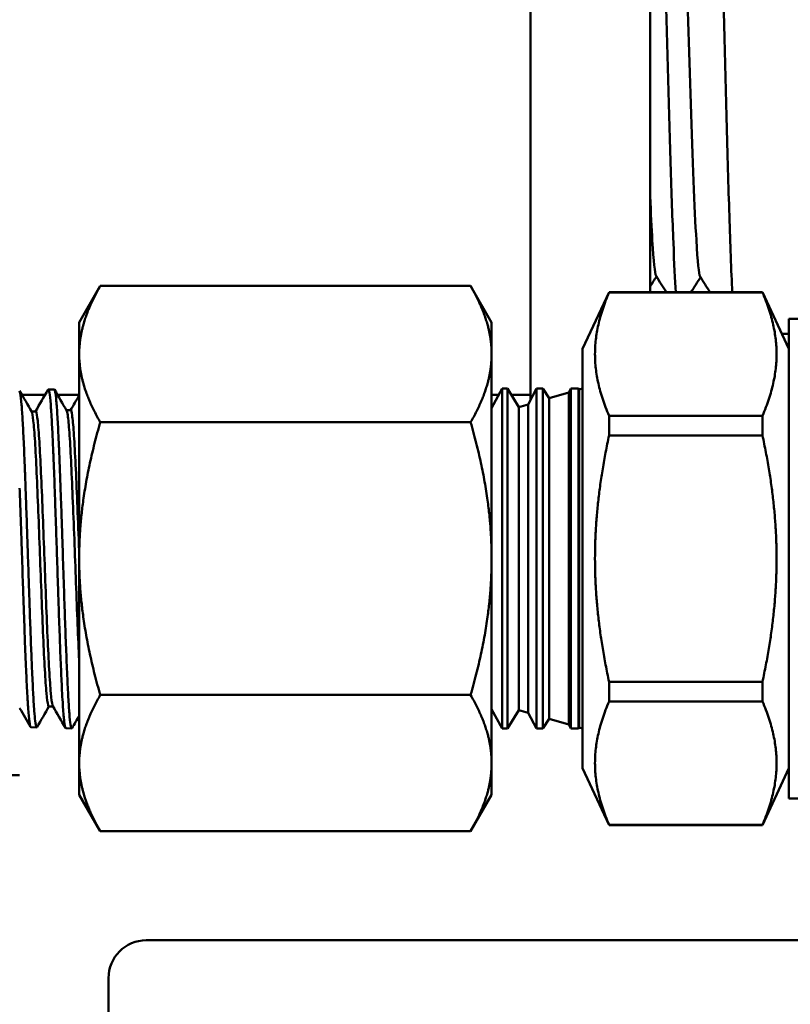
# Model space of a CAD drawing. Header units: inches. Extents: x 0.1 to 33.9, y 0.6 to 21.4.
# Tile 34 of 83: x 9.4 to 10.7, y 13.8 to 15.4. Entities that reach past the tile are written whole.
import ezdxf

# ---------------------------------------------------------------- set-up
doc = ezdxf.new("R2010")
doc.units = ezdxf.units.IN
doc.header["$MEASUREMENT"] = 0
doc.layers.add('Dimension (ANSI)', color=7, linetype='Continuous', lineweight=25)
doc.layers.add('Visible (ANSI)', color=7, linetype='Continuous', lineweight=50)
doc.styles.add('Note Text (ANSI)', font='tahoma.ttf')
doc.dimstyles.new('Default (ANSI)', dxfattribs={"dimtxt": 0.12, "dimasz": 0.098425, "dimexe": 0.125, "dimexo": 0.0625, "dimgap": 0.031496, "dimtad": 0, "dimtih": 1, "dimtoh": 1, "dimrnd": 1e-08, "dimzin": 4, "dimdsep": 46, "dimtxsty": 'Note Text (ANSI)', "dimcen": 0.09, "dimdle": 0.393701, "dimclrd": 256, "dimclre": 256, "dimclrt": 256, "dimadec": 0, "dimazin": 1, "dimtfac": 1, "dimtofl": 0, "dimtmove": 0, "dimatfit": 3, "dimfxl": 1, "dimtolj": 1, "dimtzin": 4, "dimlwd": -1, "dimlwe": -1, "dimarcsym": 0})

# ---------------------------------------------------------------- blocks, each defined once
blk = doc.blocks.new('*D10')
at = {"layer": 'Defpoints', "color": 0, "transparency": 16777216}
for p in [(17.0096, 15.2875), (8.9084, 12.9085), (17.4033, 12.9085)]:
    blk.add_point(p, dxfattribs=at)
at = {"layer": 'Dimension (ANSI)', "transparency": 16777216}
for p, q in [((17.0721, 15.2875), (17.5283, 15.2875)), ((17.4033, 15.1891), (17.4033, 14.1923)), ((17.4033, 13.0069), (17.4033, 14.0038)), ((8.9709, 12.9085), (17.5283, 12.9085))]:
    blk.add_line(p, q, dxfattribs=at)
for points in [[(17.3869, 15.1891), (17.4198, 15.1891), (17.4033, 15.2875)], [(17.3869, 13.0069), (17.4198, 13.0069), (17.4033, 12.9085)]]:
    blk.add_solid(points, dxfattribs=at)
at = {"layer": 'Dimension (ANSI)', "transparency": 16777216, "insert": (17.2506, 14.1608), "char_height": 0.12, "attachment_point": 1, "style": 'Note Text (ANSI)'}
blk.add_mtext('\\A1;2.38', dxfattribs=at)
blk = doc.blocks.new('*D11')
at = {"layer": 'Defpoints', "color": 0, "transparency": 16777216}
for p in [(8.2288, 20.3997), (17.4033, 20.3997), (17.0096, 15.2875)]:
    blk.add_point(p, dxfattribs=at)
at = {"layer": 'Dimension (ANSI)', "transparency": 16777216}
for p, q in [((8.2913, 20.3997), (17.5283, 20.3997)), ((17.4033, 20.3013), (17.4033, 17.9366)), ((17.4033, 15.386), (17.4033, 17.7507)), ((17.0721, 15.2875), (17.5283, 15.2875))]:
    blk.add_line(p, q, dxfattribs=at)
for points in [[(17.3869, 20.3013), (17.4198, 20.3013), (17.4033, 20.3997)], [(17.3869, 15.386), (17.4198, 15.386), (17.4033, 15.2875)]]:
    blk.add_solid(points, dxfattribs=at)
at = {"layer": 'Dimension (ANSI)', "transparency": 16777216, "insert": (17.2549, 17.9051), "char_height": 0.12, "attachment_point": 1, "style": 'Note Text (ANSI)'}
blk.add_mtext('\\A1;5.11', dxfattribs=at)
blk = doc.blocks.new('*D12')
at = {"layer": 'Defpoints', "color": 0, "transparency": 16777216}
for p in [(16.0884, 15.2875), (4.3241, 15.1444), (4.3241, 12.1523)]:
    blk.add_point(p, dxfattribs=at)
at = {"layer": 'Dimension (ANSI)', "transparency": 16777216}
for p, q in [((16.0884, 15.225), (16.0884, 12.0273)), ((4.3241, 15.0819), (4.3241, 12.0273)), ((4.4225, 12.1523), (9.9814, 12.1523)), ((15.99, 12.1523), (10.4311, 12.1523))]:
    blk.add_line(p, q, dxfattribs=at)
for points in [[(4.4225, 12.1687), (4.4225, 12.1359), (4.3241, 12.1523)], [(15.99, 12.1687), (15.99, 12.1359), (16.0884, 12.1523)]]:
    blk.add_solid(points, dxfattribs=at)
at = {"layer": 'Dimension (ANSI)', "transparency": 16777216, "insert": (10.0129, 12.2146), "char_height": 0.12, "attachment_point": 1, "style": 'Note Text (ANSI)'}
blk.add_mtext('\\A1;11.76', dxfattribs=at)

msp = doc.modelspace()

# ---------------------------------------------------------------- linework, layer by layer
at = {"layer": 'Visible (ANSI)'}
for p, q in [((10.2523, 14.7552), (10.2523, 15.8508)), ((10.4423, 15.8508), (10.4423, 14.9257)), ((9.535, 14.8776), (9.5685, 14.9357)), ((10.157, 14.9357), (9.5685, 14.9357)), ((10.1904, 14.8776), (10.157, 14.9357)), ((10.335, 14.8357), (10.377, 14.9257)), ((10.377, 14.9257), (10.377, 14.9253)), ((10.6207, 14.9257), (10.377, 14.9257)), ((10.377, 14.9253), (10.6207, 14.9253)), ((10.6207, 14.9257), (10.6207, 14.9253)), ((10.6627, 14.8357), (10.6207, 14.9257)), ((9.535, 14.8776), (9.535, 14.8274)), ((10.1904, 14.8274), (10.1904, 14.8776)), ((10.6627, 14.1217), (10.6627, 14.8836)), ((10.6627, 14.8836), (10.9176, 14.8836)), ((10.6516, 14.8594), (10.6627, 14.8594)), ((9.535, 14.8274), (9.535, 14.5026)), ((10.1904, 14.8274), (10.1904, 14.5026)), ((10.335, 14.8357), (10.335, 14.1696)), ((9.4442, 14.7625), (9.4807, 14.7625)), ((9.4859, 14.7711), (9.4953, 14.7714)), ((9.5007, 14.7625), (9.535, 14.7625)), ((10.1904, 14.7417), (10.207, 14.7726)), ((10.1904, 14.7625), (10.2016, 14.7625)), ((10.207, 14.2326), (10.207, 14.7726)), ((10.2154, 14.7726), (10.207, 14.7726)), ((10.2154, 14.7726), (10.2154, 14.2326)), ((10.2336, 14.7434), (10.2154, 14.7726)), ((10.2217, 14.7625), (10.2523, 14.7625)), ((10.2482, 14.7476), (10.2616, 14.7726)), ((10.2616, 14.2326), (10.2616, 14.7726)), ((10.272, 14.7726), (10.2616, 14.7726)), ((10.272, 14.7726), (10.272, 14.2326)), ((10.2816, 14.7572), (10.272, 14.7726)), ((10.2816, 14.7572), (10.3128, 14.7662)), ((10.3128, 14.7662), (10.3162, 14.7726)), ((10.3128, 14.7662), (10.3128, 14.2391)), ((10.3162, 14.2326), (10.3162, 14.7726)), ((10.3286, 14.7726), (10.3162, 14.7726)), ((10.3286, 14.7726), (10.3286, 14.2326)), ((10.3296, 14.7711), (10.3286, 14.7726)), ((10.3296, 14.7711), (10.335, 14.7726)), ((10.3296, 14.2342), (10.3296, 14.7711)), ((10.2336, 14.7434), (10.2482, 14.7476)), ((10.2482, 14.7476), (10.2482, 14.2577)), ((10.2816, 14.2481), (10.2816, 14.7572)), ((9.4593, 14.7364), (9.4659, 14.7364)), ((9.5148, 14.7382), (9.5215, 14.7382)), ((10.2336, 14.2619), (10.2336, 14.7434)), ((10.377, 14.7295), (10.377, 14.6984)), ((10.6207, 14.7295), (10.377, 14.7295)), ((10.6207, 14.7295), (10.6207, 14.6984)), ((10.157, 14.7192), (9.5685, 14.7192)), ((10.377, 14.6984), (10.6207, 14.6984)), ((9.535, 14.5026), (9.535, 14.1779)), ((10.1904, 14.5026), (10.1904, 14.1779)), ((10.377, 14.3069), (10.377, 14.2758)), ((10.6207, 14.3069), (10.377, 14.3069)), ((10.6207, 14.3069), (10.6207, 14.2758)), ((10.157, 14.2861), (9.5685, 14.2861)), ((9.4868, 14.268), (9.4934, 14.268)), ((10.1904, 14.2636), (10.207, 14.2326)), ((10.2336, 14.2619), (10.2154, 14.2326)), ((10.2336, 14.2619), (10.2482, 14.2577)), ((10.377, 14.2758), (10.6207, 14.2758)), ((10.2482, 14.2577), (10.2616, 14.2326)), ((10.2816, 14.2481), (10.272, 14.2326)), ((10.2816, 14.2481), (10.3128, 14.2391)), ((9.4582, 14.235), (9.4675, 14.2347)), ((9.5137, 14.2333), (9.5231, 14.233)), ((10.2154, 14.2326), (10.207, 14.2326)), ((10.272, 14.2326), (10.2616, 14.2326)), ((10.3128, 14.2391), (10.3162, 14.2326)), ((10.3286, 14.2326), (10.3162, 14.2326)), ((10.3296, 14.2342), (10.3286, 14.2326)), ((10.3296, 14.2342), (10.335, 14.2326)), ((9.535, 14.1779), (9.535, 14.1276)), ((10.1904, 14.1779), (10.1904, 14.1276)), ((10.335, 14.1696), (10.377, 14.0796)), ((10.6627, 14.1696), (10.6207, 14.0796)), ((9.3582, 14.1589), (9.4404, 14.1589)), ((9.535, 14.1276), (9.5685, 14.0696)), ((10.1904, 14.1276), (10.157, 14.0696)), ((10.6627, 14.1217), (10.9176, 14.1217)), ((10.377, 14.08), (10.377, 14.0796)), ((10.6207, 14.08), (10.377, 14.08)), ((10.6207, 14.0796), (10.377, 14.0796)), ((10.6207, 14.08), (10.6207, 14.0796)), ((10.157, 14.0696), (9.5685, 14.0696)), ((9.9641, 13.8965), (9.6416, 13.8965)), ((9.9641, 13.8965), (12.4311, 13.8965)), ((9.5816, 13.6223), (9.5816, 13.8365))]:
    msp.add_line(p, q, dxfattribs=at)
msp.add_arc((9.6416, 13.8365), 0.06, 90, 180, dxfattribs=at)
for points, knots in [([(10.5438, 15.7153), (10.544, 15.7157), (10.5443, 15.7158), (10.5459, 15.7142), (10.5474, 15.702), (10.5502, 15.6572), (10.5517, 15.625), (10.5545, 15.5448), (10.556, 15.4974), (10.5588, 15.3938), (10.5602, 15.3384), (10.5631, 15.2269), (10.5645, 15.1718), (10.5674, 15.0691), (10.5688, 15.0225), (10.5711, 14.9615), (10.5719, 14.9422), (10.5727, 14.9257)], [49.663883, 49.663883, 49.663883, 49.663883, 49.734799, 49.734799, 50.159882, 50.159882, 50.584966, 50.584966, 51.01005, 51.01005, 51.435134, 51.435134, 51.860217, 51.860217, 52.285301, 52.285301, 52.52169, 52.52169, 52.52169, 52.52169]), ([(10.4832, 14.9257), (10.4818, 14.9444), (10.4805, 14.9712), (10.4777, 15.0401), (10.4762, 15.0825), (10.4733, 15.1762), (10.4719, 15.2266), (10.469, 15.3288), (10.4676, 15.3797), (10.4647, 15.4753), (10.4632, 15.519), (10.4603, 15.5935), (10.4589, 15.6236), (10.456, 15.6659), (10.4545, 15.6777), (10.4528, 15.68), (10.4525, 15.68), (10.4522, 15.6795)], [1.97486, 1.97486, 1.97486, 1.97486, 2.341977, 2.341977, 2.73205, 2.73205, 3.122049, 3.122049, 3.511974, 3.511974, 3.901826, 3.901826, 4.291604, 4.291604, 4.681309, 4.681309, 4.763606, 4.763606, 4.763606, 4.763606]), ([(10.4879, 15.6239), (10.4884, 15.6232), (10.4889, 15.6213), (10.4894, 15.6183), (10.4923, 15.6015), (10.4953, 15.5493), (10.4982, 15.4764), (10.5011, 15.4036), (10.504, 15.3111), (10.5069, 15.2248), (10.5098, 15.1377), (10.5127, 15.0579), (10.5157, 15.0082), (10.5177, 14.9738), (10.5197, 14.9541), (10.5217, 14.9506)], [45.606515, 45.606515, 45.606515, 45.606515, 45.745824, 45.745824, 45.745824, 46.529488, 46.529488, 46.529488, 47.31108, 47.31108, 47.31108, 48.099049, 48.099049, 48.099049, 48.642507, 48.642507, 48.642507, 48.642507]), ([(10.4423, 15.0781), (10.4434, 15.0509), (10.4446, 15.027), (10.4457, 15.0077), (10.4477, 14.9744), (10.4497, 14.9552), (10.4517, 14.9519)], [41.5139029, 41.5139029, 41.5139029, 41.5139029, 41.8238163, 41.8238163, 41.8238163, 42.3591324, 42.3591324, 42.3591324, 42.3591324]), ([(9.4681, 14.2352), (9.468, 14.2351), (9.4679, 14.235), (9.4676, 14.2346), (9.4673, 14.2347), (9.4664, 14.2365), (9.4657, 14.2397), (9.4646, 14.2489), (9.4641, 14.2543), (9.4633, 14.2652), (9.463, 14.27), (9.4623, 14.2798), (9.4621, 14.2848), (9.4612, 14.3015), (9.4605, 14.3144), (9.4594, 14.3402), (9.4589, 14.3526), (9.4581, 14.3742), (9.4578, 14.383), (9.4569, 14.4072), (9.4563, 14.423), (9.4555, 14.4487), (9.4551, 14.4584), (9.4543, 14.4844), (9.4537, 14.5008), (9.4529, 14.527), (9.4525, 14.5368), (9.4517, 14.5628), (9.4511, 14.5786), (9.4502, 14.6033), (9.4499, 14.6124), (9.4493, 14.629), (9.449, 14.6366), (9.4481, 14.6599), (9.4475, 14.6747), (9.4463, 14.7007), (9.4457, 14.712), (9.4446, 14.7316), (9.444, 14.74), (9.4428, 14.7549), (9.4421, 14.7609), (9.4411, 14.7667), (9.4408, 14.7681), (9.4404, 14.7689)], [5.182796, 5.182796, 5.182796, 5.182796, 5.199395, 5.199395, 5.265926, 5.265926, 5.408877, 5.408877, 5.525478, 5.525478, 5.601306, 5.601306, 5.667763, 5.667763, 5.81064, 5.81064, 5.926491, 5.926491, 6.002355, 6.002355, 6.129126, 6.129126, 6.20432, 6.20432, 6.329179, 6.329179, 6.404464, 6.404464, 6.529559, 6.529559, 6.604818, 6.604818, 6.671082, 6.671082, 6.813852, 6.813852, 6.946742, 6.946742, 7.076634, 7.076634, 7.228189, 7.228189, 7.308311, 7.308311, 7.308311, 7.308311]), ([(9.4854, 14.7707), (9.4858, 14.7713), (9.4861, 14.7713), (9.4868, 14.77), (9.4873, 14.7685), (9.4883, 14.7621), (9.489, 14.7558), (9.49, 14.7439), (9.4903, 14.7399), (9.4909, 14.7305), (9.4912, 14.7249), (9.4921, 14.7095), (9.4926, 14.6991), (9.4934, 14.6804), (9.4938, 14.6728), (9.4947, 14.6494), (9.4954, 14.6329), (9.4964, 14.604), (9.4968, 14.5922), (9.4977, 14.5678), (9.4981, 14.5551), (9.4989, 14.5311), (9.4993, 14.5198), (9.5002, 14.4906), (9.5008, 14.4728), (9.5017, 14.447), (9.5019, 14.4387), (9.5028, 14.4134), (9.5034, 14.3967), (9.5043, 14.3733), (9.5045, 14.3659), (9.5054, 14.3437), (9.506, 14.3296), (9.5068, 14.3106), (9.5071, 14.3048), (9.5078, 14.2918), (9.5081, 14.2849), (9.5092, 14.2674), (9.5098, 14.2581), (9.5108, 14.2478), (9.5111, 14.2451), (9.5117, 14.2401), (9.512, 14.238), (9.5128, 14.2344), (9.5133, 14.2333), (9.5137, 14.2333)], [37.477781, 37.477781, 37.477781, 37.477781, 37.553583, 37.553583, 37.649486, 37.649486, 37.805268, 37.805268, 37.871742, 37.871742, 37.949594, 37.949594, 38.069247, 38.069247, 38.145975, 38.145975, 38.292211, 38.292211, 38.388418, 38.388418, 38.486875, 38.486875, 38.573404, 38.573404, 38.70902, 38.70902, 38.773545, 38.773545, 38.909213, 38.909213, 38.973674, 38.973674, 39.109389, 39.109389, 39.173787, 39.173787, 39.260176, 39.260176, 39.41444, 39.41444, 39.481034, 39.481034, 39.558654, 39.558654, 39.662194, 39.662194, 39.662194, 39.662194]), ([(9.5236, 14.2335), (9.5236, 14.2334), (9.5235, 14.2333), (9.5232, 14.2328), (9.5229, 14.2329), (9.5222, 14.2342), (9.522, 14.2352), (9.5211, 14.2397), (9.5204, 14.2446), (9.5192, 14.2578), (9.5187, 14.2658), (9.5175, 14.2844), (9.517, 14.2951), (9.5158, 14.3199), (9.5152, 14.3342), (9.514, 14.3641), (9.5134, 14.3795), (9.5123, 14.4113), (9.5117, 14.4276), (9.5105, 14.4634), (9.5099, 14.4829), (9.5088, 14.5154), (9.5084, 14.5284), (9.5076, 14.5513), (9.5073, 14.5612), (9.5067, 14.5795), (9.5064, 14.5879), (9.5053, 14.6173), (9.5046, 14.6373), (9.5035, 14.6646), (9.5032, 14.6729), (9.5025, 14.6887), (9.5021, 14.6962), (9.5015, 14.709), (9.5012, 14.7145), (9.5003, 14.7309), (9.4997, 14.7404), (9.4988, 14.7517), (9.4985, 14.7548), (9.4976, 14.7635), (9.4969, 14.7676), (9.496, 14.7708), (9.4957, 14.7714), (9.4953, 14.7714)], [0.887245, 0.887245, 0.887245, 0.887245, 0.895499, 0.895499, 0.971365, 0.971365, 1.038266, 1.038266, 1.181225, 1.181225, 1.314718, 1.314718, 1.446402, 1.446402, 1.589304, 1.589304, 1.723388, 1.723388, 1.853561, 1.853561, 2.002819, 2.002819, 2.101711, 2.101711, 2.179178, 2.179178, 2.24612, 2.24612, 2.417904, 2.417904, 2.499011, 2.499011, 2.578906, 2.578906, 2.645936, 2.645936, 2.790549, 2.790549, 2.856993, 2.856993, 2.999843, 2.999843, 3.077949, 3.077949, 3.077949, 3.077949]), ([(9.4596, 14.7359), (9.4604, 14.7344), (9.4613, 14.7296), (9.4621, 14.7215), (9.463, 14.7135), (9.4639, 14.7022), (9.4648, 14.6883), (9.4656, 14.6743), (9.4665, 14.6576), (9.4674, 14.639), (9.4682, 14.6203), (9.4691, 14.5997), (9.47, 14.5779), (9.4708, 14.5561), (9.4717, 14.5333), (9.4726, 14.5103), (9.4734, 14.4873), (9.4743, 14.4642), (9.4752, 14.442), (9.476, 14.4198), (9.4769, 14.3984), (9.4778, 14.3789), (9.4786, 14.3593), (9.4795, 14.3416), (9.4804, 14.3264), (9.4812, 14.3112), (9.4821, 14.2985), (9.483, 14.289), (9.4838, 14.2795), (9.4847, 14.2731), (9.4856, 14.27), (9.486, 14.2687), (9.4864, 14.268), (9.4868, 14.268)], [0.82032734, 0.82032734, 0.82032734, 0.82032734, 0.82421875, 0.82421875, 0.82421875, 0.828125, 0.828125, 0.828125, 0.83203125, 0.83203125, 0.83203125, 0.8359375, 0.8359375, 0.8359375, 0.83984375, 0.83984375, 0.83984375, 0.84375, 0.84375, 0.84375, 0.84765625, 0.84765625, 0.84765625, 0.8515625, 0.8515625, 0.8515625, 0.85546875, 0.85546875, 0.85546875, 0.859375, 0.859375, 0.859375, 0.86112592, 0.86112592, 0.86112592, 0.86112592]), ([(9.4659, 14.7364), (9.4661, 14.7364), (9.4663, 14.7363), (9.4674, 14.7345), (9.4682, 14.7296), (9.47, 14.7135), (9.4708, 14.7022), (9.4726, 14.6743), (9.4734, 14.6576), (9.4752, 14.6203), (9.476, 14.5997), (9.4778, 14.5561), (9.4786, 14.5333), (9.4804, 14.4873), (9.4812, 14.4642), (9.483, 14.4198), (9.4838, 14.3984), (9.4856, 14.3593), (9.4865, 14.3416), (9.4882, 14.3112), (9.4891, 14.2985), (9.4908, 14.2795), (9.4917, 14.2731), (9.4927, 14.2693), (9.4929, 14.2688), (9.4931, 14.2685)], [0.81946274, 0.81946274, 0.81946274, 0.81946274, 0.8203125, 0.8203125, 0.82421875, 0.82421875, 0.828125, 0.828125, 0.83203125, 0.83203125, 0.8359375, 0.8359375, 0.83984375, 0.83984375, 0.84375, 0.84375, 0.84765625, 0.84765625, 0.8515625, 0.8515625, 0.85546875, 0.85546875, 0.859375, 0.859375, 0.86025946, 0.86025946, 0.86025946, 0.86025946]), ([(9.5151, 14.7377), (9.5157, 14.7367), (9.5163, 14.7342), (9.5168, 14.7302), (9.5177, 14.7243), (9.5186, 14.715), (9.5194, 14.7028), (9.5203, 14.6906), (9.5212, 14.6755), (9.522, 14.6581), (9.5229, 14.6407), (9.5238, 14.6211), (9.5246, 14.6), (9.5255, 14.5789), (9.5264, 14.5564), (9.5273, 14.5334), (9.5281, 14.5105), (9.529, 14.4871), (9.5299, 14.4642), (9.5307, 14.4413), (9.5316, 14.419), (9.5325, 14.3982), (9.5333, 14.3776), (9.5342, 14.3584), (9.535, 14.3416)], [0.90365225, 0.90365225, 0.90365225, 0.90365225, 0.90625, 0.90625, 0.90625, 0.91015625, 0.91015625, 0.91015625, 0.9140625, 0.9140625, 0.9140625, 0.91796875, 0.91796875, 0.91796875, 0.921875, 0.921875, 0.921875, 0.92578125, 0.92578125, 0.92578125, 0.9296875, 0.9296875, 0.9296875, 0.93356667, 0.93356667, 0.93356667, 0.93356667]), ([(9.5215, 14.7382), (9.5222, 14.7382), (9.523, 14.7355), (9.5246, 14.7243), (9.5255, 14.715), (9.5273, 14.6906), (9.5281, 14.6755), (9.5299, 14.6407), (9.5307, 14.6211), (9.5325, 14.5789), (9.5333, 14.5564), (9.5345, 14.5259), (9.5348, 14.5184), (9.535, 14.5108)], [0.90279106, 0.90279106, 0.90279106, 0.90279106, 0.90625, 0.90625, 0.91015625, 0.91015625, 0.9140625, 0.9140625, 0.91796875, 0.91796875, 0.921875, 0.921875, 0.92315, 0.92315, 0.92315, 0.92315]), ([(9.4404, 14.6145), (9.4407, 14.6086), (9.4409, 14.6026), (9.4414, 14.5869), (9.4418, 14.577), (9.4426, 14.5535), (9.443, 14.5397), (9.4441, 14.5063), (9.4448, 14.4867), (9.4457, 14.4586), (9.446, 14.45), (9.4466, 14.4315), (9.447, 14.4215), (9.4478, 14.3991), (9.4482, 14.3867), (9.4493, 14.3575), (9.45, 14.3412), (9.4509, 14.3198), (9.4512, 14.3135), (9.4518, 14.3005), (9.4522, 14.2939), (9.453, 14.2791), (9.4535, 14.2714), (9.4546, 14.2558), (9.4552, 14.2488), (9.4562, 14.2416), (9.4565, 14.2398), (9.4571, 14.2368), (9.4575, 14.2357), (9.4579, 14.2351), (9.458, 14.235), (9.4582, 14.235)], [34.016621, 34.016621, 34.016621, 34.016621, 34.065921, 34.065921, 34.144543, 34.144543, 34.25082, 34.25082, 34.399977, 34.399977, 34.466238, 34.466238, 34.545168, 34.545168, 34.648137, 34.648137, 34.798657, 34.798657, 34.864885, 34.864885, 34.943169, 34.943169, 35.054262, 35.054262, 35.202533, 35.202533, 35.269, 35.269, 35.349449, 35.349449, 35.376612, 35.376612, 35.376612, 35.376612])]:
    msp.add_open_spline(points, degree=3, knots=knots, dxfattribs=at)
for points in [[(10.4523, 14.9507), (10.449, 14.9454), (10.4456, 14.94), (10.4423, 14.9347)], [(10.468, 14.9257), (10.4625, 14.9343), (10.4571, 14.943), (10.4517, 14.9516)], [(10.5223, 14.9495), (10.5173, 14.9415), (10.5124, 14.9336), (10.5074, 14.9257)], [(10.5372, 14.9257), (10.532, 14.9339), (10.5269, 14.9422), (10.5217, 14.9504)], [(9.4404, 14.769), (9.4468, 14.758), (9.4532, 14.747), (9.4596, 14.7359)], [(9.4656, 14.7364), (9.4722, 14.7479), (9.4788, 14.7593), (9.4854, 14.7707)], [(9.4958, 14.771), (9.5023, 14.7599), (9.5087, 14.7488), (9.5151, 14.7377)], [(9.5212, 14.7382), (9.5258, 14.7462), (9.5304, 14.7541), (9.535, 14.7621)], [(9.4577, 14.2355), (9.4519, 14.2454), (9.4462, 14.2553), (9.4404, 14.2652)], [(9.487, 14.268), (9.4807, 14.2571), (9.4744, 14.2461), (9.4681, 14.2352)], [(9.5132, 14.2337), (9.5065, 14.2453), (9.4998, 14.2569), (9.4931, 14.2685)], [(9.535, 14.2532), (9.5312, 14.2466), (9.5274, 14.24), (9.5236, 14.2335)]]:
    msp.add_open_spline(points, degree=3, dxfattribs=at)
for points, weights in [([(9.5685, 14.9357), (9.535, 14.8776), (9.535, 14.8274)], [2.41750788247, 2.60450276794, 2.60450276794]), ([(10.1904, 14.8274), (10.1904, 14.8776), (10.157, 14.9357)], [2.60450276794, 2.60450276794, 2.41750788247]), ([(10.377, 14.7295), (10.3348, 14.8274), (10.377, 14.9253)], [1.82101274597, 2.05416405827, 1.82101274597]), ([(10.6207, 14.9253), (10.663, 14.8274), (10.6207, 14.7295)], [1.87427499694, 2.11424568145, 1.87427499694]), ([(9.535, 14.8274), (9.535, 14.7772), (9.5685, 14.7192)], [2.60450276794, 2.60450276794, 2.41750788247]), ([(10.157, 14.7192), (10.1904, 14.7772), (10.1904, 14.8274)], [2.41750788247, 2.60450276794, 2.60450276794]), ([(9.5685, 14.7192), (9.535, 14.6031), (9.535, 14.5026)], [2.41750788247, 2.60450276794, 2.60450276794]), ([(10.1904, 14.5026), (10.1904, 14.6031), (10.157, 14.7192)], [2.60450276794, 2.60450276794, 2.41750788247]), ([(10.377, 14.3069), (10.3348, 14.5026), (10.377, 14.6984)], [1.82101274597, 2.05416405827, 1.82101274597]), ([(10.6207, 14.6984), (10.663, 14.5026), (10.6207, 14.3069)], [1.87427499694, 2.11424568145, 1.87427499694]), ([(9.535, 14.5026), (9.535, 14.4022), (9.5685, 14.2861)], [2.60450276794, 2.60450276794, 2.41750788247]), ([(10.157, 14.2861), (10.1904, 14.4022), (10.1904, 14.5026)], [2.41750788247, 2.60450276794, 2.60450276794]), ([(9.535, 14.1779), (9.535, 14.2281), (9.5685, 14.2861)], [2.60450276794, 2.60450276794, 2.41750788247]), ([(10.1904, 14.1779), (10.1904, 14.2281), (10.157, 14.2861)], [2.60450276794, 2.60450276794, 2.41750788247]), ([(10.377, 14.2758), (10.3348, 14.1779), (10.377, 14.08)], [1.82094922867, 2.05409240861, 1.82094922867]), ([(10.6207, 14.2758), (10.663, 14.1779), (10.6207, 14.08)], [1.87427499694, 2.11424568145, 1.87427499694]), ([(9.5685, 14.0696), (9.535, 14.1276), (9.535, 14.1779)], [2.41750788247, 2.60450276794, 2.60450276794]), ([(10.157, 14.0696), (10.1904, 14.1276), (10.1904, 14.1779)], [2.41750788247, 2.60450276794, 2.60450276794])]:
    msp.add_rational_spline(points, weights, degree=2, dxfattribs=at)

# ---------------------------------------------------------------- dimensions: what is measured, and where the dimension line sits
at = {"layer": 'Dimension (ANSI)'}
for base, p1, p2, angle, override, picture, middle in [((17.4033, 20.3997), (17.0096, 15.2875), (8.2288, 20.3997), 90, {"dimgap": 0.031496, "dimdec": 2, "dimtol": 0, "dimlim": 0, "dimtp": 0, "dimtm": 0, "dimtdec": 2, "dimatfit": 1}, '*D11', (17.4033, 17.8436)), ((4.3241, 12.1523), (16.0884, 15.2875), (4.3241, 15.1444), 180, {"dimgap": 0.031496, "dimtih": 0, "dimtoh": 0, "dimdec": 2, "dimtol": 0, "dimlim": 0, "dimtp": 0, "dimtm": 0, "dimtdec": 2, "dimatfit": 1}, '*D12', (10.2063, 12.1523)), ((17.4033, 12.9085), (17.0096, 15.2875), (8.9084, 12.9085), 90, {"dimgap": 0.031496, "dimdec": 2, "dimtol": 0, "dimlim": 0, "dimtp": 0, "dimtm": 0, "dimtdec": 2, "dimatfit": 1}, '*D10', (17.4033, 14.098))]:
    dim = msp.add_linear_dim(base=base, p1=p1, p2=p2, angle=angle, dimstyle='Default (ANSI)', override=override, dxfattribs=at)
    dim.commit()
    dim.dimension.update_dxf_attribs({"geometry": picture, "text_midpoint": middle, "dimtype": 160})

doc.saveas('drawing.dxf')
